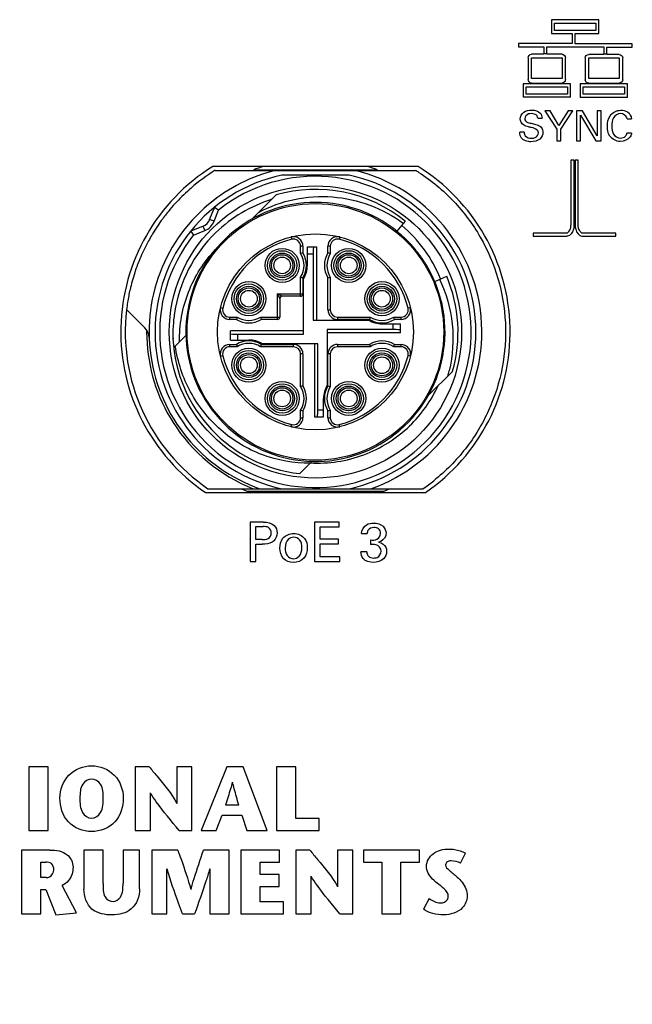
# Model space of a CAD drawing. Header units: inches. Extents: x 0 to 34, y 0 to 22.
# Tile 23 of 59: x 8.5 to 9.5, y 12.8 to 14.5. Entities that reach past the tile are written whole.
import ezdxf

# ---------------------------------------------------------------- set-up
doc = ezdxf.new("R2010")
doc.units = ezdxf.units.IN
doc.header["$LTSCALE"] = 1.87
doc.header["$MEASUREMENT"] = 0
doc.layers.get('0').update_dxf_attribs({"linetype": 'CONTINUOUS'})
doc.layers.add('02___PRT_ALL_AXES', color=7, linetype='CONTINUOUS')
doc.layers.add('DIMENSIONS', color=7, linetype='CONTINUOUS')
doc.styles.get("Standard").update_dxf_attribs({"font": 'txt', "width": 0.8})
doc.dimstyles.new('DIMSTYLE_1', dxfattribs={"dimtxt": 0.125, "dimasz": 0.18, "dimexe": 0.125, "dimexo": 0.0625, "dimgap": 0.03125, "dimtad": 0, "dimtih": 1, "dimtoh": 1, "dimdec": 3, "dimzin": 4, "dimdsep": 46, "dimtxsty": 'STANDARD', "dimblk": '_FILLED', "dimblk1": '_FILLED', "dimblk2": '_FILLED', "dimcen": 0.09, "dimadec": 0, "dimazin": 0, "dimtp": 0.001, "dimtm": 0.001, "dimtfac": 1, "dimtdec": 3, "dimtofl": 0, "dimtmove": 0, "dimatfit": 3, "dimldrblk": '_FILLED', "dimfxl": 1, "dimtolj": 1, "dimtzin": 4, "dimarcsym": 0})

# ---------------------------------------------------------------- blocks, each defined once
blk = doc.blocks.new('*D25')
at = {"layer": 'DIMENSIONS', "color": 2, "linetype": 'CONTINUOUS'}
blk.add_line((8.4624, 15.948), (6.0124, 15.948), dxfattribs=at)
at = {"layer": 'DIMENSIONS', "color": 2, "linetype": 'CONTINUOUS', "insert": (5.9499, 16.0105), "char_height": 0.125, "width": 1.425, "attachment_point": 3, "line_spacing_factor": 0.9}
blk.add_mtext('7.589{\\Ftxt.shx;\\W1.000000;\\H0.125000; }[192.77]', dxfattribs=at)
blk = doc.blocks.new('_FILLED')
at = {"color": 0, "linetype": 'BYBLOCK'}
blk.add_solid([(0, 0), (-1, 0.1736), (-1, -0.1736)], dxfattribs=at)

msp = doc.modelspace()

# ---------------------------------------------------------------- linework, layer by layer
at = {"color": 7, "linetype": 'CONTINUOUS'}
for p, q in [((9.3659, 14.4593), (9.3659, 14.4368)), ((9.4445, 14.4593), (9.3659, 14.4593)), ((9.4445, 14.4368), (9.4445, 14.4593)), ((9.371, 14.4419), (9.371, 14.4542)), ((9.371, 14.4542), (9.4395, 14.4542)), ((9.4395, 14.4419), (9.371, 14.4419)), ((9.4395, 14.4542), (9.4395, 14.4419)), ((9.3659, 14.4368), (9.4001, 14.4368)), ((9.4001, 14.4368), (9.4001, 14.4203)), ((9.4052, 14.4197), (9.4052, 14.4368)), ((9.4052, 14.4368), (9.4445, 14.4368)), ((9.3111, 14.4203), (9.3111, 14.4147)), ((9.4001, 14.4203), (9.3111, 14.4203)), ((9.3111, 14.4147), (9.3531, 14.4147)), ((9.3531, 14.4147), (9.3531, 14.4025)), ((9.3581, 14.4025), (9.3581, 14.4147)), ((9.3581, 14.4147), (9.4527, 14.4147)), ((9.4998, 14.4197), (9.4052, 14.4197)), ((9.4527, 14.4147), (9.4527, 14.4023)), ((9.4577, 14.4023), (9.4577, 14.4141)), ((9.4577, 14.4141), (9.4998, 14.4141)), ((9.4998, 14.4141), (9.4998, 14.4197)), ((9.3271, 14.3966), (9.3271, 14.3605)), ((9.3531, 14.4025), (9.3329, 14.4025)), ((9.3329, 14.3624), (9.3329, 14.3966)), ((9.3329, 14.3966), (9.3834, 14.3966)), ((9.3581, 14.4033), (9.3531, 14.4033)), ((9.3834, 14.4025), (9.3581, 14.4025)), ((9.3834, 14.3966), (9.3834, 14.3624)), ((9.3892, 14.3605), (9.3892, 14.3966)), ((9.4217, 14.3964), (9.4217, 14.3603)), ((9.4527, 14.4023), (9.4275, 14.4023)), ((9.4275, 14.3622), (9.4275, 14.3964)), ((9.4275, 14.3964), (9.478, 14.3964)), ((9.4577, 14.4027), (9.4527, 14.4027)), ((9.478, 14.4023), (9.4577, 14.4023)), ((9.478, 14.3964), (9.478, 14.3622)), ((9.4838, 14.3603), (9.4838, 14.3964)), ((9.3834, 14.3624), (9.3329, 14.3624)), ((9.478, 14.3622), (9.4275, 14.3622)), ((9.3188, 14.3537), (9.3188, 14.3313)), ((9.3974, 14.3537), (9.3188, 14.3537)), ((9.3239, 14.3364), (9.3239, 14.3486)), ((9.3239, 14.3486), (9.3924, 14.3486)), ((9.3329, 14.3547), (9.3834, 14.3547)), ((9.3924, 14.3486), (9.3924, 14.3364)), ((9.3974, 14.3313), (9.3974, 14.3537)), ((9.4134, 14.3535), (9.4134, 14.3311)), ((9.492, 14.3535), (9.4134, 14.3535)), ((9.4185, 14.3361), (9.4185, 14.3484)), ((9.4185, 14.3484), (9.487, 14.3484)), ((9.4275, 14.3545), (9.478, 14.3545)), ((9.487, 14.3484), (9.487, 14.3361)), ((9.492, 14.3311), (9.492, 14.3535)), ((9.3974, 14.3313), (9.3188, 14.3313)), ((9.3924, 14.3364), (9.3239, 14.3364)), ((9.492, 14.3311), (9.4134, 14.3311)), ((9.487, 14.3361), (9.4185, 14.3361)), ((9.3549, 14.309), (9.3745, 14.2785)), ((9.3635, 14.309), (9.3549, 14.309)), ((9.3783, 14.2844), (9.3635, 14.309)), ((9.3933, 14.309), (9.3783, 14.2844)), ((9.3815, 14.2782), (9.4011, 14.309)), ((9.4011, 14.309), (9.3933, 14.309)), ((9.4073, 14.309), (9.4073, 14.2588)), ((9.417, 14.309), (9.4073, 14.309)), ((9.4417, 14.2675), (9.417, 14.309)), ((9.4417, 14.309), (9.4417, 14.2675)), ((9.4481, 14.309), (9.4417, 14.309)), ((9.4481, 14.2588), (9.4481, 14.309)), ((9.3431, 14.2964), (9.3504, 14.2964)), ((9.4137, 14.2588), (9.4137, 14.3014)), ((9.4137, 14.3014), (9.4392, 14.2588)), ((9.4911, 14.2954), (9.4986, 14.2954)), ((9.3745, 14.2785), (9.3745, 14.2588)), ((9.3815, 14.2588), (9.3815, 14.2782)), ((9.3206, 14.2734), (9.3134, 14.2734)), ((9.3745, 14.2588), (9.3815, 14.2588)), ((9.4073, 14.2588), (9.4137, 14.2588)), ((9.4392, 14.2588), (9.4481, 14.2588)), ((9.4984, 14.272), (9.4908, 14.272)), ((9.3982, 14.2269), (9.3982, 14.1195)), ((9.4032, 14.2269), (9.3982, 14.2269)), ((9.4032, 14.1195), (9.4032, 14.2269)), ((9.4052, 14.2269), (9.4052, 14.1195)), ((9.4102, 14.2269), (9.4052, 14.2269)), ((9.4102, 14.1195), (9.4102, 14.2269)), ((8.809, 14.2101), (9.1408, 14.2101)), ((9.0306, 14.2023), (8.9192, 14.2023)), ((8.9096, 14.1694), (8.8695, 14.1293)), ((8.7997, 14.1287), (8.807, 14.1471)), ((8.807, 14.1258), (8.7997, 14.1287)), ((8.807, 14.1258), (8.8143, 14.1442)), ((8.7702, 14.1103), (8.7886, 14.1176)), ((8.7886, 14.1176), (8.7915, 14.1102)), ((9.1235, 14.126), (9.1099, 14.1092)), ((8.7731, 14.103), (8.7915, 14.1102)), ((8.9346, 14.0997), (8.9355, 14.0959)), ((9.0152, 14.0997), (9.0142, 14.0959)), ((9.3358, 14.1063), (9.3358, 14.1013)), ((9.3921, 14.1063), (9.3358, 14.1063)), ((9.3358, 14.1013), (9.3921, 14.1013)), ((9.4726, 14.1063), (9.4163, 14.1063)), ((9.4163, 14.1013), (9.4726, 14.1013)), ((9.4726, 14.1013), (9.4726, 14.1063)), ((8.9503, 14.0722), (8.9503, 14.0845)), ((8.9542, 14.0845), (8.9503, 14.0845)), ((8.9542, 14.0845), (8.9542, 14.0733)), ((8.9615, 14.0526), (8.9615, 14.0832)), ((8.9615, 14.0832), (8.9765, 14.0832)), ((8.9765, 14.0832), (8.9765, 13.9621)), ((8.9956, 14.0733), (8.9956, 14.0845)), ((8.9995, 14.0845), (8.9956, 14.0845)), ((8.9995, 14.0845), (8.9995, 14.0722)), ((8.9709, 14.0713), (8.9615, 14.0713)), ((8.9709, 14.0713), (8.9709, 13.9621)), ((9.1546, 14.0596), (9.1549, 14.0592)), ((9.1561, 14.0572), (9.1563, 14.057)), ((8.9503, 14.0015), (8.9503, 14.0331)), ((8.9542, 14.032), (8.9542, 14.0054)), ((8.9552, 13.9385), (8.9552, 14.0306)), ((8.9956, 13.9788), (8.9956, 14.032)), ((8.9995, 14.0331), (8.9995, 13.9788)), ((9.1724, 14.0262), (9.1923, 14.0347)), ((8.9119, 13.9631), (8.9119, 14.0054)), ((8.9119, 14.0054), (8.9542, 14.0054)), ((8.9198, 14.0015), (8.9119, 14.0054)), ((8.9119, 14.0054), (8.9158, 13.9975)), ((8.9503, 14.0015), (8.9198, 14.0015)), ((8.8176, 13.9827), (8.8214, 13.9818)), ((8.9158, 13.9975), (8.9158, 13.967)), ((9.1322, 13.9827), (9.1284, 13.9818)), ((8.6621, 13.9796), (8.662, 13.9787)), ((8.6925, 13.9492), (8.6621, 13.9796)), ((8.7413, 13.9725), (8.7412, 13.972)), ((8.8328, 13.967), (8.8328, 13.9631)), ((8.8328, 13.967), (8.8451, 13.967)), ((8.8842, 13.967), (8.9158, 13.967)), ((8.9956, 13.9788), (8.9995, 13.9788)), ((9.0113, 13.967), (9.0113, 13.9631)), ((9.0113, 13.967), (9.0656, 13.967)), ((9.1046, 13.967), (9.1169, 13.967)), ((9.1169, 13.9631), (9.1169, 13.967)), ((8.844, 13.9631), (8.8328, 13.9631)), ((8.9119, 13.9631), (8.8853, 13.9631)), ((8.9709, 13.9621), (9.0631, 13.9621)), ((9.0645, 13.9631), (9.0113, 13.9631)), ((9.0851, 13.9558), (9.1156, 13.9558)), ((9.1038, 13.9463), (9.1038, 13.9558)), ((9.1169, 13.9631), (9.1058, 13.9631)), ((9.1156, 13.9408), (9.1156, 13.9558)), ((8.7387, 13.9465), (8.7387, 13.9458)), ((8.739, 13.9465), (8.7389, 13.946)), ((8.7389, 13.946), (8.7389, 13.9454)), ((8.7389, 13.9454), (8.7389, 13.9449)), ((8.7604, 13.9367), (8.7403, 13.9166)), ((8.8341, 13.929), (8.8341, 13.944)), ((8.9552, 13.944), (8.8341, 13.944)), ((8.8459, 13.9385), (8.8459, 13.929)), ((8.8459, 13.9385), (8.9552, 13.9385)), ((8.9946, 13.9463), (8.9946, 13.8542)), ((9.1038, 13.9463), (8.9946, 13.9463)), ((9.1156, 13.9408), (8.9946, 13.9408)), ((8.8328, 13.9217), (8.8328, 13.9178)), ((8.8328, 13.9217), (8.844, 13.9217)), ((8.8451, 13.9178), (8.8328, 13.9178)), ((8.8341, 13.929), (8.8646, 13.929)), ((8.9385, 13.9178), (8.8842, 13.9178)), ((8.8853, 13.9217), (8.9385, 13.9217)), ((8.9788, 13.9227), (8.8867, 13.9227)), ((8.9385, 13.9178), (8.9385, 13.9217)), ((8.9733, 13.9227), (8.9733, 13.8017)), ((8.9788, 13.8135), (8.9788, 13.9227)), ((9.0113, 13.9217), (9.0113, 13.9178)), ((9.0113, 13.9217), (9.0645, 13.9217)), ((9.0656, 13.9178), (9.0113, 13.9178)), ((9.1169, 13.9178), (9.1046, 13.9178)), ((9.1058, 13.9217), (9.1169, 13.9217)), ((9.1169, 13.9178), (9.1169, 13.9217)), ((8.8176, 13.9021), (8.8214, 13.9031)), ((8.9503, 13.8517), (8.9503, 13.906)), ((8.9542, 13.906), (8.9503, 13.906)), ((8.9542, 13.906), (8.9542, 13.8528)), ((8.9956, 13.8528), (8.9956, 13.906)), ((8.9995, 13.906), (8.9956, 13.906)), ((8.9995, 13.906), (8.9995, 13.8517)), ((9.1322, 13.9021), (9.1284, 13.9031)), ((9.1618, 13.837), (9.2019, 13.8771)), ((8.9883, 13.8017), (8.9883, 13.8322)), ((8.9503, 13.8003), (8.9503, 13.8127)), ((8.9542, 13.8115), (8.9542, 13.8003)), ((8.9788, 13.8135), (8.9883, 13.8135)), ((8.9956, 13.8003), (8.9956, 13.8115)), ((8.9995, 13.8127), (8.9995, 13.8003)), ((8.9346, 13.7851), (8.9355, 13.7889)), ((8.9503, 13.8003), (8.9542, 13.8003)), ((8.9733, 13.8017), (8.9883, 13.8017)), ((8.9956, 13.8003), (8.9995, 13.8003)), ((9.0152, 13.7851), (9.0142, 13.7889)), ((8.9489, 13.7076), (8.9692, 13.7279)), ((8.7969, 13.6826), (9.1529, 13.6826)), ((8.867, 13.6271), (8.867, 13.5619)), ((8.8888, 13.6271), (8.867, 13.6271)), ((8.9735, 13.6271), (8.9735, 13.5619)), ((9.0144, 13.6271), (8.9735, 13.6271)), ((9.0144, 13.6194), (9.0144, 13.6271)), ((8.876, 13.5985), (8.876, 13.6198)), ((8.876, 13.6198), (8.8886, 13.6198)), ((8.9825, 13.5991), (8.9825, 13.6194)), ((8.9825, 13.6194), (9.0144, 13.6194)), ((9.0513, 13.6085), (9.0604, 13.6085)), ((8.8867, 13.5985), (8.876, 13.5985)), ((8.876, 13.5619), (8.876, 13.5909)), ((8.876, 13.5909), (8.8866, 13.5909)), ((9.0129, 13.5991), (8.9825, 13.5991)), ((8.9825, 13.5699), (8.9825, 13.5915)), ((8.9825, 13.5915), (9.0129, 13.5915)), ((9.0129, 13.5915), (9.0129, 13.5991)), ((9.0661, 13.5977), (9.0661, 13.5903)), ((9.0599, 13.578), (9.0503, 13.578)), ((8.867, 13.5619), (8.876, 13.5619)), ((8.9735, 13.5619), (9.0151, 13.5619)), ((9.0151, 13.5699), (8.9825, 13.5699)), ((9.0151, 13.5619), (9.0151, 13.5699)), ((8.5002, 13.222), (8.5002, 13.1165)), ((8.5321, 13.222), (8.5002, 13.222)), ((8.5321, 13.1165), (8.5321, 13.222)), ((8.6765, 13.222), (8.6765, 13.1165)), ((8.6996, 13.222), (8.6765, 13.222)), ((8.7454, 13.222), (8.7454, 13.1612)), ((8.7704, 13.222), (8.7454, 13.222)), ((8.7704, 13.1165), (8.7704, 13.222)), ((8.8283, 13.222), (8.7854, 13.1165)), ((8.855, 13.222), (8.8283, 13.222)), ((8.8952, 13.1165), (8.855, 13.222)), ((8.9106, 13.222), (8.9106, 13.1165)), ((8.9424, 13.222), (8.9106, 13.222)), ((8.9424, 13.1363), (8.9424, 13.222)), ((8.7015, 13.1165), (8.7015, 13.1788)), ((8.8479, 13.1584), (8.8258, 13.1584)), ((8.8102, 13.1165), (8.8203, 13.1417)), ((8.8203, 13.1417), (8.8531, 13.1417)), ((8.8531, 13.1417), (8.8613, 13.1165)), ((8.981, 13.1363), (8.9424, 13.1363)), ((8.981, 13.1165), (8.981, 13.1363)), ((8.5002, 13.1165), (8.5321, 13.1165)), ((8.6765, 13.1165), (8.7015, 13.1165)), ((8.7492, 13.1165), (8.7704, 13.1165)), ((8.7854, 13.1165), (8.8102, 13.1165)), ((8.8613, 13.1165), (8.8952, 13.1165)), ((8.9106, 13.1165), (8.981, 13.1165)), ((8.4881, 13.0838), (8.4881, 12.9783)), ((8.5352, 13.0838), (8.4881, 13.0838)), ((8.5915, 13.0836), (8.5915, 13.0192)), ((8.6233, 13.0836), (8.5915, 13.0836)), ((8.6233, 13.0285), (8.6233, 13.0836)), ((8.6562, 13.0836), (8.6562, 13.0289)), ((8.6837, 13.0836), (8.6562, 13.0836)), ((8.6837, 13.0199), (8.6837, 13.0836)), ((8.7039, 13.0838), (8.7039, 12.9783)), ((8.7469, 13.0838), (8.7039, 13.0838)), ((8.8318, 13.0838), (8.7895, 13.0838)), ((8.8318, 12.9783), (8.8318, 13.0838)), ((8.8515, 13.0838), (8.8515, 12.9783)), ((8.9156, 13.0838), (8.8515, 13.0838)), ((8.9156, 13.0641), (8.9156, 13.0838)), ((8.9427, 13.0838), (8.9427, 12.9783)), ((8.9657, 13.0838), (8.9427, 13.0838)), ((9.0116, 13.0838), (9.0116, 13.0229)), ((9.0366, 13.0838), (9.0116, 13.0838)), ((9.0366, 12.9783), (9.0366, 13.0838)), ((9.0543, 13.0838), (9.0543, 13.0641)), ((9.147, 13.0838), (9.0543, 13.0838)), ((9.147, 13.0641), (9.147, 13.0838)), ((9.2152, 13.062), (9.2234, 13.0785)), ((8.5199, 13.0382), (8.5199, 13.0641)), ((8.5199, 13.0641), (8.5283, 13.0641)), ((8.7288, 12.9783), (8.7288, 13.053)), ((8.7999, 13.053), (8.8, 12.9783)), ((8.8833, 13.0433), (8.8833, 13.0641)), ((8.8833, 13.0641), (8.9156, 13.0641)), ((9.0543, 13.0641), (9.0848, 13.0641)), ((9.0848, 13.0641), (9.0848, 12.9783)), ((9.1166, 12.9783), (9.1166, 13.0641)), ((9.1166, 13.0641), (9.147, 13.0641)), ((8.5289, 13.0382), (8.5199, 13.0382)), ((8.9148, 13.0433), (8.8833, 13.0433)), ((8.9148, 13.0235), (8.9148, 13.0433)), ((8.9677, 12.9783), (8.9677, 13.0407)), ((8.5789, 12.98), (8.5556, 13.0252)), ((8.8833, 12.9981), (8.8833, 13.0235)), ((8.8833, 13.0235), (8.9148, 13.0235)), ((8.5199, 12.9783), (8.5199, 13.0183)), ((8.5199, 13.0183), (8.5282, 13.0183)), ((8.5282, 13.0183), (8.5449, 12.9765)), ((9.1635, 13.0036), (9.1539, 12.9861)), ((8.922, 12.9981), (8.8833, 12.9981)), ((8.922, 12.9783), (8.922, 12.9981)), ((8.4881, 12.9783), (8.5199, 12.9783)), ((8.5449, 12.9765), (8.5789, 12.98)), ((8.7039, 12.9783), (8.7288, 12.9783)), ((8.7546, 12.9783), (8.7747, 12.9783)), ((8.8, 12.9783), (8.8318, 12.9783)), ((8.8515, 12.9783), (8.922, 12.9783)), ((8.9427, 12.9783), (8.9677, 12.9783)), ((9.0154, 12.9783), (9.0366, 12.9783)), ((9.0848, 12.9783), (9.1166, 12.9783))]:
    msp.add_line(p, q, dxfattribs=at)
for centre, radius in [((8.9749, 13.9424), 0.2421), ((8.9749, 13.9424), 0.2126), ((8.9749, 13.9424), 0.1624), ((8.9198, 14.0526), 0.0283), ((9.03, 14.0526), 0.0283), ((8.9198, 14.0526), 0.0244), ((8.9198, 14.0526), 0.0205), ((8.9198, 14.0526), 0.0177), ((8.9198, 14.0526), 0.0138), ((9.03, 14.0526), 0.0244), ((9.03, 14.0526), 0.0205), ((9.03, 14.0526), 0.0177), ((9.03, 14.0526), 0.0138), ((8.8646, 13.9975), 0.0283), ((8.8646, 13.9975), 0.0244), ((8.8646, 13.9975), 0.0205), ((8.8646, 13.9975), 0.0177), ((9.0851, 13.9975), 0.0283), ((9.0851, 13.9975), 0.0244), ((9.0851, 13.9975), 0.0205), ((9.0851, 13.9975), 0.0177), ((8.8646, 13.9975), 0.0138), ((9.0851, 13.9975), 0.0138), ((8.8646, 13.8873), 0.0283), ((8.8646, 13.8873), 0.0244), ((8.8646, 13.8873), 0.0205), ((8.8646, 13.8873), 0.0177), ((8.8646, 13.8873), 0.0138), ((9.0851, 13.8873), 0.0283), ((9.0851, 13.8873), 0.0244), ((9.0851, 13.8873), 0.0205), ((9.0851, 13.8873), 0.0177), ((9.0851, 13.8873), 0.0138), ((8.9198, 13.8322), 0.0283), ((8.9198, 13.8322), 0.0244), ((8.9198, 13.8322), 0.0205), ((9.03, 13.8322), 0.0283), ((9.03, 13.8322), 0.0244), ((9.03, 13.8322), 0.0205), ((8.9198, 13.8322), 0.0177), ((8.9198, 13.8322), 0.0138), ((9.03, 13.8322), 0.0177), ((9.03, 13.8322), 0.0138)]:
    msp.add_circle(centre, radius, dxfattribs=at)
for centre, radius, start, end in [((8.9748, 13.9427), 0.3147, 121.7956, 130.8516), ((8.9754, 13.9414), 0.2767, 103.7834, 129.5098), ((8.9749, 13.9424), 0.2874, 107.3684, 110.956), ((8.9749, 13.9424), 0.2756, 289.463, 76.2709), ((8.9749, 13.9424), 0.2874, 69.044, 72.6316), ((8.9762, 13.9444), 0.3126, 57.0304, 58.2136), ((8.9749, 13.9424), 0.2657, 102.1015, 257.8985), ((8.9749, 13.9424), 0.2579, 141.4807, 128.5193), ((8.9749, 13.9424), 0.2657, 282.1015, 77.8985), ((8.976, 13.9412), 0.3165, 130.8477, 133.8063), ((8.9749, 13.9424), 0.2362, 51, 106.045), ((8.9749, 13.9424), 0.2756, 125.957, 250.537), ((8.9755, 13.9417), 0.3159, 133.8048, 139.8674), ((8.9714, 13.9404), 0.2319, 107.4747, 134.0451), ((8.9733, 13.9436), 0.313, 139.8714, 143.4415), ((8.9749, 13.9424), 0.2146, 50.9958, 23.0027), ((8.8143, 14.1442), 0.00787, 128.5193, 158.5), ((7.6024, 12.5057), 2.038, 53.5105, 53.7318), ((8.9746, 13.9427), 0.3146, 143.4509, 148.9831), ((8.7814, 14.1359), 0.0197, 291.5, 338.5), ((8.7814, 14.1359), 0.0276, 291.5, 338.5), ((8.9726, 13.9457), 0.226, 22.0054, 50.0256), ((8.9762, 13.9417), 0.3164, 148.9808, 152.7235), ((8.973, 13.9388), 0.2342, 134.0576, 171.33), ((8.7731, 14.103), 0.00787, 111.5, 141.4807), ((10.4116, 15.3149), 2.038, 216.2682, 216.4895), ((8.9749, 13.9424), 0.1585, 104.3782, 165.6218), ((8.9385, 14.0845), 0.0157, 360, 104.3782), ((8.9385, 14.0845), 0.0118, 0, 104.3782), ((9.0113, 14.0845), 0.0157, 75.6218, 180), ((9.0113, 14.0845), 0.0118, 75.6218, 180), ((8.9749, 13.9424), 0.1585, 14.3782, 75.6218), ((8.9753, 13.9429), 0.2139, 49.6853, 50.9996), ((8.9748, 13.9423), 0.2147, 47.3128, 49.6848), ((8.9745, 13.9421), 0.2151, 45.9485, 47.3133), ((8.9745, 13.942), 0.2151, 45.4978, 45.9486), ((8.9746, 13.9421), 0.215, 43.5597, 45.498), ((8.976, 13.9418), 0.3162, 152.7226, 158.0202), ((8.9749, 13.9424), 0.2146, 42.1938, 43.5596), ((8.9751, 13.9426), 0.2143, 39.52, 42.1931), ((9.0285, 13.8044), 0.279, 105.4516, 106.2923), ((8.9198, 14.0526), 0.0362, 327.3935, 32.6065), ((8.9198, 14.0526), 0.0402, 329.0753, 30.9247), ((9.03, 14.0526), 0.0402, 149.0753, 210.9247), ((9.03, 14.0526), 0.0362, 147.3935, 212.6065), ((8.9211, 13.804), 0.2794, 73.7084, 74.5477), ((8.9749, 13.9424), 0.2145, 36.1106, 39.5196), ((8.9749, 13.9425), 0.2145, 35.5149, 36.1103), ((8.975, 13.9425), 0.2144, 33.1148, 35.515), ((8.9738, 13.9427), 0.3139, 158.0214, 161.8927), ((8.9198, 14.0526), 0.0417, 328.1092, 360), ((8.9752, 13.9426), 0.2141, 32.3516, 32.9762), ((8.9748, 13.9424), 0.2147, 29.2777, 32.2621), ((8.9745, 13.9422), 0.215, 25.2704, 29.2785), ((8.9738, 13.9428), 0.3138, 161.9026, 167.2047), ((9.0287, 14.3013), 0.2794, 253.7084, 254.5477), ((8.9212, 14.3009), 0.279, 285.4516, 286.2923), ((8.9753, 13.9426), 0.2141, 23.0011, 25.27), ((8.9749, 13.9424), 0.2362, 343.955, 23), ((8.976, 13.9423), 0.3161, 167.2027, 171.0332), ((8.9198, 13.9975), 0.00394, 90, 180), ((8.9503, 14.0054), 0.00394, 270, 360), ((8.9764, 13.9422), 0.3165, 171.0327, 173.2173), ((8.8328, 13.9788), 0.0157, 165.6218, 270), ((8.8328, 13.9788), 0.0118, 165.6218, 270), ((9.1169, 13.9788), 0.0157, 270, 14.3782), ((9.1169, 13.9788), 0.0118, 270, 14.3782), ((8.9749, 13.9424), 0.315, 173.3787, 235.5865), ((8.975, 13.9384), 0.2362, 172.7842, 178.0361), ((8.974, 13.9385), 0.2351, 172.5025, 172.7806), ((8.9738, 13.9386), 0.235, 172.288, 172.5025), ((8.9737, 13.9386), 0.2349, 172.0546, 172.288), ((8.9738, 13.9386), 0.235, 171.8145, 172.0546), ((8.9739, 13.9386), 0.235, 171.2968, 171.6963), ((9.1133, 13.8886), 0.2794, 163.7084, 164.5477), ((8.8646, 13.9975), 0.0362, 237.3935, 302.6065), ((8.6164, 13.8888), 0.279, 15.4516, 16.2923), ((8.9119, 13.967), 0.00394, 270, 360), ((9.0113, 13.9788), 0.0157, 180, 270), ((9.0113, 13.9788), 0.0118, 180, 270), ((9.3338, 13.8886), 0.2794, 163.7084, 164.5477), ((9.0851, 13.9975), 0.0362, 237.3935, 302.6065), ((8.8369, 13.8888), 0.279, 15.4516, 16.2923), ((8.6758, 13.9325), 0.0236, 1.9054, 45), ((8.8646, 13.9975), 0.0402, 239.0753, 300.9247), ((9.0851, 13.9975), 0.0417, 238.1092, 270), ((9.0851, 13.9975), 0.0402, 239.0753, 300.9247), ((8.9746, 13.9425), 0.2793, 179.5626, 181.9274), ((8.9749, 13.9424), 0.2795, 181.9103, 212.4415), ((8.9748, 13.9423), 0.2362, 178.6399, 178.8117), ((8.9748, 13.9423), 0.2361, 178.8117, 178.9977), ((8.9746, 13.9423), 0.2359, 179.1541, 179.5812), ((8.9744, 13.9423), 0.2357, 179.5813, 179.8203), ((8.9736, 13.9423), 0.2349, 179.8188, 182.7136), ((8.9746, 13.9384), 0.2357, 179.0508, 181.7509), ((8.9751, 13.9384), 0.2363, 178.4331, 178.8033), ((8.975, 13.9384), 0.2362, 178.8033, 179.0517), ((8.9749, 13.9424), 0.2362, 182.7156, 263.6822), ((8.8328, 13.906), 0.0157, 90, 194.3782), ((8.8328, 13.906), 0.0118, 90, 194.3782), ((8.8646, 13.8873), 0.0402, 59.0753, 120.9247), ((9.1129, 13.9961), 0.279, 195.4516, 196.2923), ((8.8646, 13.8873), 0.0362, 57.3935, 122.6065), ((8.8646, 13.8873), 0.0417, 58.1092, 90), ((8.616, 13.9962), 0.2794, 343.7084, 344.5477), ((8.9385, 13.906), 0.0157, 0, 90), ((8.9385, 13.906), 0.0118, 0, 90), ((9.0113, 13.906), 0.0157, 90, 180), ((9.0113, 13.906), 0.0118, 90, 180), ((9.0851, 13.8873), 0.0402, 59.0753, 120.9247), ((9.3334, 13.9961), 0.279, 195.4516, 196.2923), ((9.0851, 13.8873), 0.0362, 57.3935, 122.6065), ((8.8365, 13.9962), 0.2794, 343.7084, 344.5477), ((9.1169, 13.906), 0.0157, 345.6218, 90), ((9.1169, 13.906), 0.0118, 345.6218, 90), ((8.9749, 13.9424), 0.1585, 194.3782, 255.6218), ((8.9749, 13.9424), 0.1585, 284.3782, 345.6218), ((8.9756, 13.9311), 0.227, 344.175, 346.4982), ((9.0285, 13.5839), 0.279, 105.4516, 106.2923), ((8.9198, 13.8322), 0.0362, 327.3935, 32.6065), ((8.9198, 13.8322), 0.0402, 329.0753, 30.9247), ((9.03, 13.8322), 0.0417, 148.1092, 180), ((9.03, 13.8322), 0.0402, 149.0753, 210.9247), ((9.03, 13.8322), 0.0362, 147.3935, 212.6065), ((8.9211, 13.5835), 0.2794, 73.7084, 74.5477), ((8.9772, 13.9457), 0.2211, 313.9799, 335.3307), ((9.0287, 14.0808), 0.2794, 253.7084, 254.5477), ((8.9212, 14.0804), 0.279, 285.4516, 286.2923), ((8.9749, 13.9424), 0.2795, 212.4414, 248.3683), ((8.9385, 13.8003), 0.0157, 255.6218, 360), ((8.9385, 13.8003), 0.0118, 255.6218, 360), ((9.0113, 13.8003), 0.0157, 180, 284.3782), ((9.0113, 13.8003), 0.0118, 180, 284.3782), ((8.9758, 13.9412), 0.3135, 304.3944, 308.4934), ((8.9749, 13.9424), 0.2874, 244.7938, 248.064), ((8.9749, 13.9424), 0.2874, 291.936, 295.2062)]:
    msp.add_arc(centre, radius, start, end, dxfattribs=at)
for centre, major_axis, start_param, end_param in [((8.972, 14.0713), (0, 0.0118), 0, 1.570796), ((8.8459, 13.9395), (0.0118, 0), -3.141593, -1.570796), ((9.1038, 13.9453), (0.0118, 0), 0, 1.570796), ((8.9778, 13.8135), (0, 0.0118), -3.141593, -1.570796)]:
    msp.add_ellipse(centre, major_axis=major_axis, ratio=0.087489, start_param=start_param, end_param=end_param, dxfattribs=at)
for points in [[(9.3271, 14.3966), (9.3271, 14.3994), (9.3301, 14.4025), (9.3329, 14.4025)], [(9.3834, 14.4025), (9.3862, 14.4025), (9.3892, 14.3994), (9.3892, 14.3966)], [(9.4217, 14.3964), (9.4217, 14.3992), (9.4247, 14.4023), (9.4275, 14.4023)], [(9.478, 14.4023), (9.4807, 14.4023), (9.4838, 14.3992), (9.4838, 14.3964)], [(9.3329, 14.3547), (9.3301, 14.3547), (9.3271, 14.3577), (9.3271, 14.3605)], [(9.3892, 14.3605), (9.3892, 14.3577), (9.3862, 14.3547), (9.3834, 14.3547)], [(9.4275, 14.3545), (9.4247, 14.3545), (9.4217, 14.3575), (9.4217, 14.3603)], [(9.4838, 14.3603), (9.4838, 14.3575), (9.4807, 14.3545), (9.478, 14.3545)], [(9.3332, 14.3099), (9.3382, 14.3099), (9.3439, 14.3087), (9.3473, 14.305)], [(9.3193, 14.2854), (9.3162, 14.2875), (9.3141, 14.2915), (9.3141, 14.2953)], [(9.3473, 14.305), (9.3493, 14.3028), (9.3502, 14.2995), (9.3504, 14.2964)], [(9.3163, 14.2633), (9.3141, 14.2661), (9.3134, 14.2699), (9.3134, 14.2734)], [(9.4802, 14.2637), (9.4831, 14.2637), (9.4863, 14.2646), (9.4883, 14.2667)], [(9.4883, 14.2667), (9.4897, 14.2681), (9.4904, 14.2701), (9.4908, 14.272)], [(8.8888, 13.6271), (8.895, 13.6271), (8.9024, 13.6264), (8.9066, 13.6219)], [(8.9114, 13.6092), (8.9114, 13.6046), (8.9095, 13.5997), (8.9062, 13.5965)], [(8.9066, 13.6219), (8.9097, 13.6186), (8.9114, 13.6137), (8.9114, 13.6092)], [(9.0748, 13.5899), (9.0719, 13.5904), (9.069, 13.5904), (9.0661, 13.5903)], [(9.0838, 13.5789), (9.0838, 13.5836), (9.0794, 13.5889), (9.0748, 13.5899)], [(9.054, 13.5669), (9.0514, 13.5698), (9.0504, 13.5741), (9.0503, 13.578)], [(9.0712, 13.5604), (9.0651, 13.5604), (9.058, 13.5622), (9.054, 13.5669)], [(9.2152, 13.062), (9.2107, 13.0647), (9.2051, 13.0659), (9.1998, 13.0659)], [(9.195, 13.0073), (9.195, 13.0168), (9.1836, 13.0228), (9.1764, 13.0291)], [(9.1635, 13.0036), (9.1687, 12.9997), (9.1751, 12.9963), (9.1817, 12.9963)], [(9.1871, 12.9765), (9.1756, 12.9765), (9.1629, 12.9789), (9.1539, 12.9861)]]:
    msp.add_open_spline(points, degree=3, dxfattribs=at)
for points, knots in [([(9.3141, 14.2953), (9.3141, 14.2995), (9.3193, 14.3085), (9.3287, 14.3099), (9.3332, 14.3099)], [0, 0, 0, 0, 0.483047, 1, 1, 1, 1]), ([(9.4586, 14.2833), (9.4586, 14.2892), (9.4604, 14.3027), (9.4739, 14.3097), (9.4805, 14.3097)], [0, 0, 0, 0, 0.469848, 1, 1, 1, 1]), ([(9.4805, 14.3097), (9.4844, 14.3097), (9.4933, 14.3083), (9.4982, 14.2998), (9.4986, 14.2954)], [0, 0, 0, 0, 0.46912, 1, 1, 1, 1]), ([(9.3326, 14.3041), (9.331, 14.3041), (9.3261, 14.3039), (9.3215, 14.2993), (9.3215, 14.296)], [0, 0, 0, 0, 0.321392, 1, 1, 1, 1]), ([(9.3215, 14.296), (9.3215, 14.2933), (9.3252, 14.2895), (9.3291, 14.2888), (9.3305, 14.2885)], [0, 0, 0, 0, 0.659431, 1, 1, 1, 1]), ([(9.3431, 14.2964), (9.3431, 14.2978), (9.3419, 14.3027), (9.336, 14.3041), (9.3326, 14.3041)], [0, 0, 0, 0, 0.281299, 1, 1, 1, 1]), ([(9.4803, 14.3041), (9.4757, 14.3041), (9.4664, 14.2977), (9.466, 14.288), (9.466, 14.2834)], [0, 0, 0, 0, 0.499771, 1, 1, 1, 1]), ([(9.4911, 14.2954), (9.491, 14.2961), (9.4902, 14.3009), (9.4844, 14.3041), (9.4803, 14.3041)], [0, 0, 0, 0, 0.148044, 1, 1, 1, 1]), ([(9.3329, 14.2809), (9.3312, 14.2814), (9.3266, 14.2825), (9.3218, 14.2837), (9.3193, 14.2854)], [0, 0, 0, 0, 0.358035, 1, 1, 1, 1]), ([(9.3305, 14.2885), (9.3329, 14.2879), (9.3383, 14.2865), (9.344, 14.285), (9.3467, 14.2832)], [0, 0, 0, 0, 0.43363, 1, 1, 1, 1]), ([(9.3445, 14.2725), (9.3445, 14.2758), (9.3392, 14.2798), (9.3345, 14.2805), (9.3329, 14.2809)], [0, 0, 0, 0, 0.66767, 1, 1, 1, 1]), ([(9.3467, 14.2832), (9.3477, 14.2826), (9.3506, 14.2799), (9.3517, 14.2758), (9.3517, 14.2732)], [0, 0, 0, 0, 0.325665, 1, 1, 1, 1]), ([(9.4797, 14.258), (9.4732, 14.258), (9.4601, 14.2647), (9.4586, 14.2777), (9.4586, 14.2833)], [0, 0, 0, 0, 0.536109, 1, 1, 1, 1]), ([(9.466, 14.2834), (9.466, 14.2788), (9.4664, 14.2691), (9.4759, 14.2637), (9.4802, 14.2637)], [0, 0, 0, 0, 0.512478, 1, 1, 1, 1]), ([(9.3319, 14.2576), (9.3307, 14.2576), (9.3252, 14.2578), (9.319, 14.2598), (9.3163, 14.2633)], [0, 0, 0, 0, 0.208278, 1, 1, 1, 1]), ([(9.3206, 14.2734), (9.3207, 14.2713), (9.3218, 14.2648), (9.3291, 14.2635), (9.3327, 14.2635)], [0, 0, 0, 0, 0.373078, 1, 1, 1, 1]), ([(9.3517, 14.2732), (9.3517, 14.2691), (9.3472, 14.2594), (9.337, 14.2576), (9.3319, 14.2576)], [0, 0, 0, 0, 0.443303, 1, 1, 1, 1]), ([(9.3327, 14.2635), (9.3348, 14.2635), (9.3403, 14.2638), (9.3445, 14.2692), (9.3445, 14.2725)], [0, 0, 0, 0, 0.395681, 1, 1, 1, 1]), ([(9.4984, 14.272), (9.4982, 14.2698), (9.4956, 14.2614), (9.4857, 14.258), (9.4797, 14.258)], [0, 0, 0, 0, 0.268441, 1, 1, 1, 1]), ([(9.1463, 14.2067), (9.1671, 14.1932), (9.2056, 14.1611), (9.2505, 14.1009), (9.28, 14.0318), (9.2924, 13.9577), (9.2872, 13.8828), (9.2645, 13.8112), (9.2256, 13.747), (9.1903, 13.7113), (9.1709, 13.6959)], [0, 0, 0, 0, 0.125003, 0.250001, 0.374998, 0.5, 0.625002, 0.749999, 0.874997, 1, 1, 1, 1]), ([(8.8805, 14.1404), (8.8991, 14.1504), (8.9394, 14.165), (9.0033, 14.1691), (9.0659, 14.1552), (9.1036, 14.1348), (9.1206, 14.1223)], [0, 0, 0, 0, 0.249983, 0.499964, 0.74996, 1, 1, 1, 1]), ([(9.4032, 14.1195), (9.4032, 14.1171), (9.4026, 14.1101), (9.3972, 14.1013), (9.3921, 14.1013)], [0, 0, 0, 0, 0.320739, 1, 1, 1, 1]), ([(9.3921, 14.1063), (9.3932, 14.1063), (9.3978, 14.1118), (9.3982, 14.1174), (9.3982, 14.1195)], [0, 0, 0, 0, 0.679261, 1, 1, 1, 1]), ([(9.4052, 14.1195), (9.4052, 14.1171), (9.4058, 14.1101), (9.4112, 14.1013), (9.4163, 14.1013)], [0, 0, 0, 0, 0.32075, 1, 1, 1, 1]), ([(9.4163, 14.1063), (9.4152, 14.1063), (9.4106, 14.1118), (9.4102, 14.1174), (9.4102, 14.1195)], [0, 0, 0, 0, 0.67925, 1, 1, 1, 1]), ([(8.7496, 13.9259), (8.7495, 13.9399), (8.7519, 13.9681), (8.7634, 14.0089), (8.7825, 14.0467), (8.7999, 14.069), (8.8096, 14.0792)], [0, 0, 0, 0, 0.250029, 0.500037, 0.75003, 1, 1, 1, 1]), ([(9.1803, 14.0296), (9.1915, 14.0064), (9.2059, 13.9557), (9.2024, 13.9032), (9.1963, 13.8781)], [0, 0, 0, 0, 0.499945, 1, 1, 1, 1]), ([(8.9661, 13.7249), (8.9394, 13.7246), (8.8852, 13.7342), (8.815, 13.7764), (8.7639, 13.8406), (8.7467, 13.8926), (8.7428, 13.9191)], [0, 0, 0, 0, 0.249935, 0.499915, 0.749937, 1, 1, 1, 1]), ([(8.9667, 13.7254), (8.9816, 13.7246), (9.0118, 13.726), (9.0556, 13.7374), (9.0962, 13.7575), (9.12, 13.7761), (9.1308, 13.7865)], [0, 0, 0, 0, 0.250004, 0.499995, 0.749987, 1, 1, 1, 1]), ([(9.0513, 13.6085), (9.0515, 13.614), (9.0574, 13.6242), (9.0675, 13.6256), (9.0715, 13.6256)], [0, 0, 0, 0, 0.578918, 1, 1, 1, 1]), ([(9.0715, 13.6256), (9.0769, 13.6256), (9.0875, 13.623), (9.0919, 13.6129), (9.0919, 13.6087)], [0, 0, 0, 0, 0.559219, 1, 1, 1, 1]), ([(8.8867, 13.5985), (8.89, 13.5985), (8.8977, 13.5982), (8.9018, 13.6059), (8.9018, 13.6096)], [0, 0, 0, 0, 0.475285, 1, 1, 1, 1]), ([(8.9018, 13.6096), (8.9018, 13.613), (8.8983, 13.62), (8.8915, 13.6198), (8.8886, 13.6198)], [0, 0, 0, 0, 0.545818, 1, 1, 1, 1]), ([(8.9161, 13.584), (8.9161, 13.5897), (8.9188, 13.6032), (8.9325, 13.6084), (8.9391, 13.6084)], [0, 0, 0, 0, 0.462344, 1, 1, 1, 1]), ([(8.9391, 13.6084), (8.9457, 13.6084), (8.959, 13.6029), (8.9613, 13.59), (8.9613, 13.5847)], [0, 0, 0, 0, 0.552204, 1, 1, 1, 1]), ([(9.0718, 13.6183), (9.0681, 13.6183), (9.0619, 13.6156), (9.0606, 13.6102), (9.0604, 13.6085)], [0, 0, 0, 0, 0.688347, 1, 1, 1, 1]), ([(9.0661, 13.5977), (9.0697, 13.5974), (9.0776, 13.5972), (9.0828, 13.6048), (9.0828, 13.6085)], [0, 0, 0, 0, 0.491087, 1, 1, 1, 1]), ([(9.0828, 13.6085), (9.0828, 13.6112), (9.0806, 13.6173), (9.0745, 13.6183), (9.0718, 13.6183)], [0, 0, 0, 0, 0.500897, 1, 1, 1, 1]), ([(9.0919, 13.6087), (9.0919, 13.6073), (9.0911, 13.6005), (9.0846, 13.5951), (9.0795, 13.594)], [0, 0, 0, 0, 0.209522, 1, 1, 1, 1]), ([(8.9062, 13.5965), (8.9054, 13.5956), (8.8999, 13.5912), (8.8923, 13.5909), (8.8866, 13.5909)], [0, 0, 0, 0, 0.177397, 1, 1, 1, 1]), ([(8.9391, 13.6022), (8.9358, 13.6022), (8.9271, 13.599), (8.9249, 13.5896), (8.9249, 13.5846)], [0, 0, 0, 0, 0.394396, 1, 1, 1, 1]), ([(8.9523, 13.5849), (8.9523, 13.5894), (8.9511, 13.5983), (8.9426, 13.6022), (8.9391, 13.6022)], [0, 0, 0, 0, 0.559037, 1, 1, 1, 1]), ([(9.0795, 13.594), (9.0822, 13.5936), (9.0895, 13.5912), (9.0928, 13.5833), (9.0928, 13.5788)], [0, 0, 0, 0, 0.381697, 1, 1, 1, 1]), ([(8.9384, 13.5604), (8.9323, 13.5604), (8.9192, 13.565), (8.9161, 13.5781), (8.9161, 13.584)], [0, 0, 0, 0, 0.50583, 1, 1, 1, 1]), ([(8.9249, 13.5846), (8.9249, 13.5803), (8.926, 13.5714), (8.9346, 13.5667), (8.9386, 13.5667)], [0, 0, 0, 0, 0.521386, 1, 1, 1, 1]), ([(8.9613, 13.5847), (8.9613, 13.5787), (8.958, 13.5652), (8.9446, 13.5604), (8.9384, 13.5604)], [0, 0, 0, 0, 0.491032, 1, 1, 1, 1]), ([(8.9386, 13.5667), (8.9419, 13.5667), (8.9507, 13.5705), (8.9523, 13.58), (8.9523, 13.5849)], [0, 0, 0, 0, 0.403626, 1, 1, 1, 1]), ([(9.0599, 13.578), (9.0599, 13.5754), (9.0619, 13.5691), (9.0683, 13.5678), (9.0714, 13.5678)], [0, 0, 0, 0, 0.46325, 1, 1, 1, 1]), ([(9.0928, 13.5788), (9.0928, 13.5743), (9.0882, 13.5636), (9.077, 13.5604), (9.0712, 13.5604)], [0, 0, 0, 0, 0.439821, 1, 1, 1, 1]), ([(9.0714, 13.5678), (9.0733, 13.5678), (9.0794, 13.5683), (9.0838, 13.5748), (9.0838, 13.5789)], [0, 0, 0, 0, 0.318662, 1, 1, 1, 1]), ([(8.5517, 13.1702), (8.5517, 13.1837), (8.5621, 13.2123), (8.5906, 13.2236), (8.6042, 13.2236)], [0, 0, 0, 0, 0.499371, 1, 1, 1, 1]), ([(8.6042, 13.2236), (8.6177, 13.2236), (8.6462, 13.2123), (8.6566, 13.1837), (8.6566, 13.1702)], [0, 0, 0, 0, 0.500622, 1, 1, 1, 1]), ([(8.6996, 13.222), (8.7037, 13.2169), (8.7196, 13.1971), (8.7366, 13.1778), (8.7453, 13.1611)], [0, 0, 0, 0, 0.259418, 1, 1, 1, 1]), ([(8.6042, 13.2016), (8.5985, 13.2016), (8.585, 13.1926), (8.5849, 13.1779), (8.5849, 13.1702)], [0, 0, 0, 0, 0.424761, 1, 1, 1, 1]), ([(8.6234, 13.1702), (8.6234, 13.1779), (8.6233, 13.1926), (8.6099, 13.2016), (8.6042, 13.2016)], [0, 0, 0, 0, 0.575175, 1, 1, 1, 1]), ([(8.8375, 13.1966), (8.8375, 13.1964), (8.8365, 13.1927), (8.8328, 13.1799), (8.8286, 13.1675), (8.8258, 13.1584)], [0, 0, 0, 0, 0.012822, 0.286206, 1, 1, 1, 1]), ([(8.8479, 13.1584), (8.8454, 13.1674), (8.8418, 13.18), (8.8385, 13.1927), (8.8376, 13.1964), (8.8375, 13.1966)], [0, 0, 0, 0, 0.712872, 0.98714, 1, 1, 1, 1]), ([(8.6042, 13.1145), (8.5903, 13.1145), (8.5604, 13.126), (8.5517, 13.1562), (8.5517, 13.1702)], [0, 0, 0, 0, 0.496901, 1, 1, 1, 1]), ([(8.5849, 13.1702), (8.5849, 13.162), (8.5844, 13.1467), (8.5983, 13.1365), (8.6042, 13.1365)], [0, 0, 0, 0, 0.582771, 1, 1, 1, 1]), ([(8.6566, 13.1702), (8.6566, 13.1562), (8.648, 13.126), (8.618, 13.1145), (8.6042, 13.1145)], [0, 0, 0, 0, 0.502913, 1, 1, 1, 1]), ([(8.6042, 13.1365), (8.61, 13.1365), (8.6239, 13.1467), (8.6234, 13.162), (8.6234, 13.1702)], [0, 0, 0, 0, 0.417014, 1, 1, 1, 1]), ([(8.7492, 13.1165), (8.7363, 13.1321), (8.7194, 13.1518), (8.7046, 13.1735), (8.7016, 13.1786), (8.7015, 13.1788)], [0, 0, 0, 0, 0.773524, 0.991997, 1, 1, 1, 1]), ([(9.1589, 13.0573), (9.1589, 13.0651), (9.1691, 13.0818), (9.1868, 13.0856), (9.1959, 13.0856)], [0, 0, 0, 0, 0.461649, 1, 1, 1, 1]), ([(9.1959, 13.0856), (9.199, 13.0856), (9.2085, 13.0847), (9.218, 13.0819), (9.2234, 13.0785)], [0, 0, 0, 0, 0.330702, 1, 1, 1, 1]), ([(8.5352, 13.0838), (8.545, 13.0838), (8.5645, 13.0817), (8.5734, 13.0632), (8.5734, 13.0556)], [0, 0, 0, 0, 0.563592, 1, 1, 1, 1]), ([(8.7469, 13.0838), (8.7487, 13.0788), (8.7565, 13.0573), (8.7637, 13.0354), (8.7686, 13.0185), (8.7686, 13.0183)], [0, 0, 0, 0, 0.233779, 0.991959, 1, 1, 1, 1]), ([(8.7686, 13.0183), (8.7687, 13.0185), (8.7704, 13.0246), (8.7767, 13.0466), (8.7842, 13.0681), (8.7895, 13.0838)], [0, 0, 0, 0, 0.008047, 0.276864, 1, 1, 1, 1]), ([(8.9657, 13.0838), (8.9699, 13.0787), (8.9857, 13.0591), (9.0027, 13.0397), (9.0115, 13.023), (9.0115, 13.0228)], [0, 0, 0, 0, 0.258894, 0.992125, 1, 1, 1, 1]), ([(8.5417, 13.0511), (8.5417, 13.0548), (8.5393, 13.0628), (8.5315, 13.0641), (8.5283, 13.0641)], [0, 0, 0, 0, 0.538268, 1, 1, 1, 1]), ([(8.5734, 13.0556), (8.5734, 13.052), (8.5723, 13.0398), (8.5633, 13.0289), (8.5556, 13.0252)], [0, 0, 0, 0, 0.300779, 1, 1, 1, 1]), ([(8.7546, 12.9783), (8.7525, 12.9841), (8.7434, 13.0085), (8.7348, 13.0334), (8.729, 13.0527), (8.7289, 13.053)], [0, 0, 0, 0, 0.234774, 0.98958, 1, 1, 1, 1]), ([(8.7999, 13.053), (8.7998, 13.0527), (8.7978, 13.0458), (8.79, 13.0207), (8.7812, 12.9962), (8.7747, 12.9783)], [0, 0, 0, 0, 0.010478, 0.275167, 1, 1, 1, 1]), ([(9.1764, 13.0291), (9.1739, 13.0313), (9.1653, 13.0383), (9.1589, 13.0494), (9.1589, 13.0573)], [0, 0, 0, 0, 0.294417, 1, 1, 1, 1]), ([(9.1998, 13.0659), (9.1984, 13.0659), (9.1944, 13.0657), (9.1904, 13.0621), (9.1904, 13.0594)], [0, 0, 0, 0, 0.340805, 1, 1, 1, 1]), ([(9.1904, 13.0594), (9.1904, 13.0559), (9.1983, 13.0484), (9.2052, 13.0432), (9.2095, 13.0392)], [0, 0, 0, 0, 0.372045, 1, 1, 1, 1]), ([(8.5289, 13.0382), (8.5308, 13.0382), (8.5374, 13.0394), (8.5417, 13.0465), (8.5417, 13.0511)], [0, 0, 0, 0, 0.292615, 1, 1, 1, 1]), ([(9.0154, 12.9783), (9.0025, 12.9939), (8.9856, 13.0137), (8.9708, 13.0353), (8.9678, 13.0405), (8.9677, 13.0407)], [0, 0, 0, 0, 0.772983, 0.991298, 1, 1, 1, 1]), ([(9.2095, 13.0392), (9.2125, 13.0365), (9.2213, 13.0281), (9.2264, 13.0157), (9.2264, 13.0076)], [0, 0, 0, 0, 0.330551, 1, 1, 1, 1]), ([(8.6381, 12.9764), (8.6266, 12.9764), (8.5999, 12.9805), (8.5915, 13.0073), (8.5915, 13.0192)], [0, 0, 0, 0, 0.493031, 1, 1, 1, 1]), ([(8.6233, 13.0285), (8.6233, 13.021), (8.6217, 13.0071), (8.6345, 12.9984), (8.6396, 12.9984)], [0, 0, 0, 0, 0.592721, 1, 1, 1, 1]), ([(8.6837, 13.0199), (8.6837, 13.0078), (8.6749, 12.9819), (8.6492, 12.9764), (8.6381, 12.9764)], [0, 0, 0, 0, 0.521178, 1, 1, 1, 1]), ([(8.6396, 12.9984), (8.6445, 12.9984), (8.6564, 13.0076), (8.6562, 13.0212), (8.6562, 13.0289)], [0, 0, 0, 0, 0.384463, 1, 1, 1, 1]), ([(9.1817, 12.9963), (9.1862, 12.9963), (9.1937, 12.9991), (9.195, 13.0055), (9.195, 13.0073)], [0, 0, 0, 0, 0.723772, 1, 1, 1, 1]), ([(9.2264, 13.0076), (9.2264, 13.0007), (9.2184, 12.9822), (9.1983, 12.9765), (9.1871, 12.9765)], [0, 0, 0, 0, 0.378816, 1, 1, 1, 1])]:
    msp.add_open_spline(points, degree=3, knots=knots, dxfattribs=at)
at = {"layer": '02___PRT_ALL_AXES', "color": 7, "linetype": 'CONTINUOUS'}
for p, q in [((9.145, 14.2164), (8.8048, 14.2164)), ((9.0767, 14.2104), (8.8731, 14.2104)), ((8.7925, 13.6764), (9.1572, 13.6764)), ((8.8624, 13.6784), (9.0874, 13.6784))]:
    msp.add_line(p, q, dxfattribs=at)
for start, end in [(121.8305, 235.5688), (304.4312, 58.1695)]:
    msp.add_arc((8.9749, 13.9424), 0.3225, start, end, dxfattribs=at)

# ---------------------------------------------------------------- dimensions: what is measured, and where the dimension line sits
at = {"layer": 'DIMENSIONS', "color": 2, "linetype": 'CONTINUOUS'}
dim = msp.add_ordinate_dim(feature_location=(8.4624, 15.948), offset=(-2.45, 0), dtype=0, origin=(8.5249, 8.3588), dimstyle='DIMSTYLE_1', dxfattribs=at)
dim.commit()
dim.dimension.update_dxf_attribs({"geometry": '*D25', "text_midpoint": (5.2374, 15.948)})

doc.saveas('drawing.dxf')
